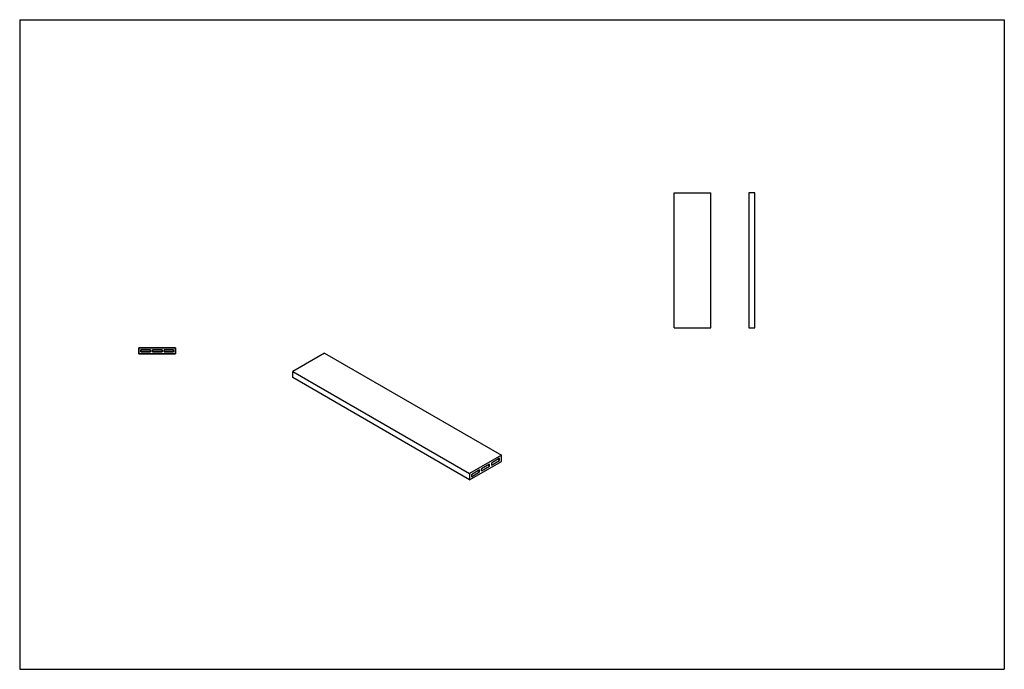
# Model space of a CAD drawing. Header units: millimetres. Extents: x 17429 to 19840, y -6885 to -5296.
import ezdxf

# ---------------------------------------------------------------- set-up
doc = ezdxf.new("R2010")
doc.units = ezdxf.units.MM
doc.layers.add('Wall', color=4, linetype='Continuous', lineweight=30)

msp = doc.modelspace()

# ---------------------------------------------------------------- hatches: boundary and pattern name
at = {"layer": 'Wall'}
h = msp.add_hatch(color=2, dxfattribs=at)
h.dxf.hatch_style = 1
h.paths.add_polyline_path([(18554.9, -6397.6), (18550.6, -6400.1), (18554.9, -6402.6)])
h.paths.add_polyline_path([(18579.5, -6383.5), (18575.1, -6386), (18579.5, -6388.5)])
h.paths.add_polyline_path([(18604, -6369.3), (18599.7, -6371.8), (18604, -6374.3)])

# ---------------------------------------------------------------- linework, layer by layer
at = {"layer": 'Wall', "color": 5}
for p, q in [((17428.7, -5296.1), (17428.7, -6885.5)), ((17428.7, -5296.1), (19839.8, -5296.1)), ((19839.8, -5296.1), (19839.8, -6885.5)), ((17428.7, -6885.5), (19839.8, -6885.5))]:
    msp.add_line(p, q, dxfattribs=at)
at = {"layer": 'Wall'}
for p, q in [((19031.5, -6050.1), (19031.5, -5720.1)), ((19031.5, -5720.1), (19121.5, -5720.1)), ((19121.5, -6050.1), (19121.5, -5720.1)), ((19214.1, -5720.1), (19214.1, -6050.1)), ((19229.1, -5720.1), (19214.1, -5720.1)), ((19229.1, -6050.1), (19229.1, -5720.1)), ((19031.5, -6050.1), (19121.5, -6050.1)), ((19214.1, -6050.1), (19229.1, -6050.1)), ((17810.6, -6099), (17720.6, -6099)), ((17720.6, -6099), (17720.6, -6114)), ((17810.6, -6114), (17810.6, -6099)), ((17720.6, -6114), (17810.6, -6114)), ((17725.6, -6109), (17725.6, -6104)), ((17725.6, -6104), (17748.9, -6104)), ((17748.9, -6104), (17725.6, -6104)), ((17725.6, -6104), (17725.6, -6109)), ((17725.6, -6104), (17748.9, -6104)), ((17725.6, -6109), (17725.6, -6104)), ((17748.9, -6109), (17725.6, -6109)), ((17725.6, -6109), (17748.9, -6109)), ((17748.9, -6109), (17725.6, -6109)), ((17748.9, -6109), (17748.9, -6104)), ((17748.9, -6109), (17748.9, -6104)), ((17748.9, -6104), (17748.9, -6109)), ((17753.9, -6109), (17753.9, -6104)), ((17753.9, -6104), (17777.3, -6104)), ((17777.3, -6104), (17753.9, -6104)), ((17753.9, -6104), (17753.9, -6109)), ((17753.9, -6104), (17777.3, -6104)), ((17753.9, -6109), (17753.9, -6104)), ((17777.3, -6109), (17753.9, -6109)), ((17753.9, -6109), (17777.3, -6109)), ((17777.3, -6109), (17753.9, -6109)), ((17777.3, -6104), (17777.3, -6109)), ((17777.3, -6109), (17777.3, -6104)), ((17777.3, -6104), (17777.3, -6109)), ((17782.3, -6104), (17782.3, -6109)), ((17782.3, -6104), (17805.6, -6104)), ((17805.6, -6104), (17782.3, -6104)), ((17782.3, -6104), (17782.3, -6109)), ((17782.3, -6109), (17782.3, -6104)), ((17782.3, -6104), (17805.6, -6104)), ((17805.6, -6109), (17782.3, -6109)), ((17782.3, -6109), (17805.6, -6109)), ((17805.6, -6109), (17782.3, -6109)), ((17805.6, -6104), (17805.6, -6109)), ((17805.6, -6109), (17805.6, -6104)), ((17805.6, -6104), (17805.6, -6109)), ((18175.3, -6111.8), (18097.4, -6156.8)), ((18175.3, -6111.8), (18608.3, -6361.8)), ((18097.4, -6171.8), (18097.4, -6156.8)), ((18097.4, -6156.8), (18530.4, -6406.8)), ((18530.4, -6421.8), (18097.4, -6171.8)), ((18608.3, -6361.8), (18530.4, -6406.8)), ((18608.3, -6376.8), (18608.3, -6361.8)), ((18530.4, -6421.8), (18608.3, -6376.8)), ((18579.5, -6383.5), (18559.3, -6395.1)), ((18559.3, -6400.1), (18579.5, -6388.5)), ((18579.5, -6388.5), (18575.1, -6386)), ((18579.5, -6388.5), (18579.5, -6383.5)), ((18604, -6369.3), (18583.8, -6381)), ((18583.8, -6386), (18604, -6374.3)), ((18583.8, -6381), (18583.8, -6386)), ((18604, -6374.3), (18599.7, -6371.8)), ((18604, -6374.3), (18604, -6369.3)), ((18530.4, -6406.8), (18530.4, -6421.8)), ((18554.9, -6397.6), (18534.7, -6409.3)), ((18534.7, -6414.3), (18554.9, -6402.6)), ((18534.7, -6409.3), (18534.7, -6414.3)), ((18554.9, -6402.6), (18550.6, -6400.1)), ((18554.9, -6402.6), (18554.9, -6397.6)), ((18559.3, -6400.1), (18559.3, -6395.1))]:
    msp.add_line(p, q, dxfattribs=at)
msp.add_lwpolyline([(17720.6, -6114), (17720.6, -6099), (17810.6, -6099), (17810.6, -6114)], close=True, dxfattribs=at)

doc.saveas('drawing.dxf')
